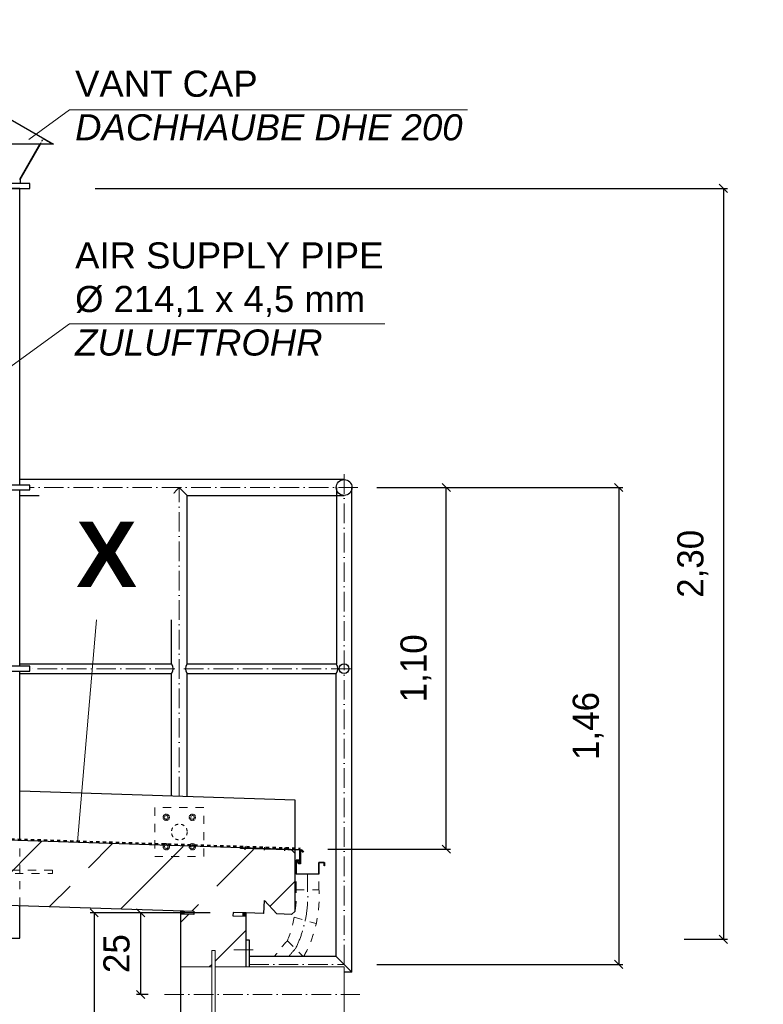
# Model space of a CAD drawing. Header units: millimetres. Extents: x -19424 to 109295, y -11926 to 8715.
# Tile 21 of 38: x -3747 to -1470, y 5700 to 8715. Entities that reach past the tile are written whole.
import ezdxf

# ---------------------------------------------------------------- set-up
doc = ezdxf.new("R2010")
doc.units = ezdxf.units.MM
doc.linetypes.add('ACAD_ISO10W100', pattern=[18, 12, -3, 0, -3])
doc.linetypes.add('JIS_02_1.0', pattern=[2, 1, -1])
doc.layers.add('Bemaßung', color=7, linetype='Continuous', lineweight=13)
doc.layers.add('Beschriftung', color=7, linetype='Continuous')
doc.styles.add('LBB3.5M1000', font='isocp.shx', dxfattribs={"height": 3.5})
doc.dimstyles.new('DIN', dxfattribs={"dimtxt": 2.5, "dimasz": 2.5, "dimexe": 1.25, "dimexo": 0.625, "dimtad": 1, "dimtih": 1, "dimdec": 4, "dimdsep": 46, "dimlunit": 6, "dimtxsty": 'Standard', "dimcen": 2.5, "dimadec": 0, "dimazin": 0, "dimtfac": 1, "dimtdec": 4, "dimtmove": 0, "dimatfit": 3, "dimfxl": 0, "dimtvp": 1, "dimtolj": 1, "dimtzin": 0, "dimarcsym": 0})

# ---------------------------------------------------------------- blocks, each defined once
blk = doc.blocks.new('_Oblique')
at = {"color": 0, "linetype": 'ByBlock', "lineweight": -2}
blk.add_line((-0.5, -0.5), (0.5, 0.5), dxfattribs=at)
blk = doc.blocks.new('*D17')
at = {"layer": 'Bemaßung', "color": 0, "lineweight": -2, "transparency": 16777216}
for p, q in [((-2653.4, 7282.4), (-1900.1, 7282.4)), ((-1912.6, 7282.4), (-1912.6, 5821.9)), ((-2653.4, 5821.9), (-1900.1, 5821.9))]:
    blk.add_line(p, q, dxfattribs=at)
at = {"layer": 'DEFPOINTS', "color": 0, "transparency": 16777216}
for p in [(-2753.4, 7282.4), (-2753.4, 5821.9), (-1912.6, 5821.9)]:
    blk.add_point(p, dxfattribs=at)
at = {"layer": 'Bemaßung', "color": 0, "lineweight": -2, "transparency": 16777216, "xscale": 25, "yscale": 25, "zscale": 25}
for p, rotation in [((-1912.6, 7282.4), 90), ((-1912.6, 5821.9), 270)]:
    blk.add_blockref('_Oblique', p, dxfattribs=dict(at, rotation=rotation))
at = {"layer": 'Bemaßung', "color": 0, "transparency": 16777216, "insert": (-2006.1, 6552.1), "char_height": 80, "attachment_point": 5, "rotation": 90}
blk.add_mtext('\\A1;1,46', dxfattribs=at)
blk = doc.blocks.new('*D16')
at = {"layer": 'Bemaßung', "color": 0, "lineweight": -2, "transparency": 16777216}
for p, q in [((-2651.9, 7282.4), (-2428.2, 7282.4)), ((-2440.7, 6174.7), (-2440.7, 7282.4)), ((-2803.4, 6174.7), (-2428.2, 6174.7))]:
    blk.add_line(p, q, dxfattribs=at)
at = {"layer": 'DEFPOINTS', "color": 0, "transparency": 16777216}
for p in [(-2751.9, 7282.4), (-2440.7, 7282.4), (-2903.4, 6174.7)]:
    blk.add_point(p, dxfattribs=at)
at = {"layer": 'Bemaßung', "color": 0, "lineweight": -2, "transparency": 16777216, "xscale": 25, "yscale": 25, "zscale": 25}
for p, rotation in [((-2440.7, 7282.4), 90), ((-2440.7, 6174.7), 270)]:
    blk.add_blockref('_Oblique', p, dxfattribs=dict(at, rotation=rotation))
at = {"layer": 'Bemaßung', "color": 0, "transparency": 16777216, "insert": (-2533.5, 6728.6), "char_height": 80, "attachment_point": 5, "rotation": 90}
blk.add_mtext('\\A1;1,10', dxfattribs=at)
blk = doc.blocks.new('*D43')
at = {"layer": 'Bemaßung', "color": 0, "lineweight": -2, "transparency": 16777216}
for p, q in [((-3163.7, 5979.8), (-3531, 5979.8)), ((-3518.5, 5979.8), (-3518.5, 3079.8)), ((-3589.9, 3079.8), (-3531, 3079.8))]:
    blk.add_line(p, q, dxfattribs=at)
at = {"layer": 'DEFPOINTS', "color": 0, "transparency": 16777216}
for p in [(-3063.7, 5979.8), (-3518.5, 3079.8), (-3489.9, 3079.8)]:
    blk.add_point(p, dxfattribs=at)
at = {"layer": 'Bemaßung', "color": 0, "lineweight": -2, "transparency": 16777216, "xscale": 25, "yscale": 25, "zscale": 25}
for p, rotation in [((-3518.5, 5979.8), 90), ((-3518.5, 3079.8), 270)]:
    blk.add_blockref('_Oblique', p, dxfattribs=dict(at, rotation=rotation))
at = {"layer": 'Bemaßung', "color": 0, "transparency": 16777216, "insert": (-3601.8, 4529.8), "char_height": 80, "attachment_point": 5, "rotation": 90}
blk.add_mtext('\\A1;2,90', dxfattribs=at)
blk = doc.blocks.new('*D73')
at = {"layer": 'Bemaßung', "color": 0, "lineweight": -2, "transparency": 16777216}
for p, q in [((-3515.2, 8198.6), (-1579.9, 8198.6)), ((-1592.4, 8198.6), (-1592.4, 5898.6)), ((-1712.6, 5898.6), (-1579.9, 5898.6))]:
    blk.add_line(p, q, dxfattribs=at)
at = {"layer": 'DEFPOINTS', "color": 0, "transparency": 16777216}
for p in [(-3715.2, 8198.6), (-1912.6, 5898.6), (-1592.4, 5898.6)]:
    blk.add_point(p, dxfattribs=at)
at = {"layer": 'Bemaßung', "color": 0, "lineweight": -2, "transparency": 16777216, "xscale": 25, "yscale": 25, "zscale": 25}
for p, rotation in [((-1592.4, 8198.6), 90), ((-1592.4, 5898.6), 270)]:
    blk.add_blockref('_Oblique', p, dxfattribs=dict(at, rotation=rotation))
at = {"layer": 'Bemaßung', "color": 0, "transparency": 16777216, "insert": (-1685.8, 7048.6), "char_height": 80, "attachment_point": 5, "rotation": 90}
blk.add_mtext('\\A1;2,30', dxfattribs=at)
blk = doc.blocks.new('*D74')
at = {"layer": 'Bemaßung', "color": 0, "lineweight": -2, "transparency": 16777216}
for p, q in [((-3796.6, 6001.8), (-4108.2, 6001.8)), ((-4095.7, 6001.8), (-4095.7, 5901.8)), ((-4010.7, 5901.8), (-4108.2, 5901.8)), ((-4095.7, 5901.8), (-4095.7, 5743.5))]:
    blk.add_line(p, q, dxfattribs=at)
at = {"layer": 'DEFPOINTS', "color": 0, "transparency": 16777216}
for p in [(-3746.6, 6001.8), (-4095.7, 5901.8), (-3960.7, 5901.8)]:
    blk.add_point(p, dxfattribs=at)
at = {"layer": 'Bemaßung', "color": 0, "lineweight": -2, "transparency": 16777216, "xscale": 25, "yscale": 25, "zscale": 25}
for p, rotation in [((-4095.7, 6001.8), 90), ((-4095.7, 5901.8), 270)]:
    blk.add_blockref('_Oblique', p, dxfattribs=dict(at, rotation=rotation))
at = {"layer": 'Bemaßung', "color": 0, "transparency": 16777216, "insert": (-4155.7, 5810.1), "char_height": 80, "attachment_point": 5, "rotation": 90}
blk.add_mtext('\\A1;10', dxfattribs=at)
blk = doc.blocks.new('*D96')
at = {"layer": 'Bemaßung', "color": 0, "lineweight": -2, "transparency": 16777216}
for p, q in [((-3353.7, 5979.8), (-3388.9, 5979.8)), ((-3376.4, 5979.8), (-3376.4, 5729.8)), ((-3353.7, 5729.8), (-3388.9, 5729.8))]:
    blk.add_line(p, q, dxfattribs=at)
at = {"layer": 'DEFPOINTS', "color": 0, "transparency": 16777216}
for p in [(-3253.7, 5979.8), (-3376.4, 5729.8), (-3253.7, 5729.8)]:
    blk.add_point(p, dxfattribs=at)
at = {"layer": 'Bemaßung', "color": 0, "lineweight": -2, "transparency": 16777216, "xscale": 25, "yscale": 25, "zscale": 25}
for p, rotation in [((-3376.4, 5979.8), 90), ((-3376.4, 5729.8), 270)]:
    blk.add_blockref('_Oblique', p, dxfattribs=dict(at, rotation=rotation))
at = {"layer": 'Bemaßung', "color": 0, "transparency": 16777216, "insert": (-3449.9, 5854.8), "char_height": 80, "attachment_point": 5, "rotation": 90}
blk.add_mtext('\\A1;25', dxfattribs=at)

msp = doc.modelspace()

# ---------------------------------------------------------------- hatches: boundary and pattern name
at = {"lineweight": 13}
h = msp.add_hatch(dxfattribs=at)
h.set_pattern_fill('ANSI33', color=256, scale=50, style=0)
h.paths.add_polyline_path([(-7401.192, 6459.566), (-7391.196, 6469.562), (-7211.384, 6463.761), (-7201.192, 6453.569), (-7201.192, 6323.354), (-7190.859, 6313.02), (-6213.667, 6281.495), (-6213.667, 6378.593), (-6193.667, 6398.593), (-6073.667, 6398.593), (-6053.667, 6378.593), (-6053.667, 6076.229), (-7093.324, 6109.77), (-7093.646, 6099.775), (-7053.667, 6098.485), (-7053.667, 3079.77), (-5759.37, 3079.77), (-5759.37, 2924.77), (-5859.37, 2924.77), (-5859.37, 2914.77), (-5759.37, 2914.77), (-5759.37, 2661.77), (-5859.37, 2661.77), (-5859.37, 2651.77), (-9116.161, 2651.77), (-9116.161, 3058.804), (-7253.667, 3079.77), (-7253.667, 6104.937), (-7214.01, 6103.658), (-7213.688, 6113.653), (-7306.564, 6116.649), (-7305.274, 6156.628), (-7346.543, 6117.939), (-7391.52, 6119.39), (-7401.192, 6129.707)])
h.paths.add_polyline_path([(-2385.391, 2651.77), (-4447.37, 2651.77), (-4447.37, 2661.77), (-4547.37, 2661.77), (-4547.37, 2914.77), (-4447.37, 2914.77), (-4447.37, 2924.77), (-4547.37, 2924.77), (-4547.37, 3079.77), (-3253.667, 3079.77), (-3253.667, 5645.62), (-3158.667, 5645.62), (-3158.667, 5595.62), (-3148.667, 5595.62), (-3148.667, 5645.62), (-3053.667, 5645.62), (-3053.667, 3079.77), (-2385.391, 3072.247)])
h.paths.add_polyline_path([(-3253.667, 5813.92), (-3253.667, 5975.895), (-3213.687, 5974.605), (-3213.364, 5984.6), (-5053.667, 6043.968), (-5053.667, 6378.593), (-5033.667, 6398.593), (-4913.667, 6398.593), (-4893.667, 6378.593), (-4893.667, 6238.91), (-2913.339, 6172.024), (-2903.667, 6161.706), (-2903.667, 5984.611), (-2913.984, 5974.939), (-2958.961, 5976.39), (-2997.65, 6017.659), (-2998.94, 5977.68), (-3093.324, 5980.725), (-3093.646, 5970.732), (-3053.667, 5969.442), (-3053.667, 5813.92), (-3148.667, 5813.92), (-3148.667, 5863.92), (-3158.667, 5863.92), (-3158.667, 5813.92)])
h = msp.add_hatch(color=256)
h.dxf.hatch_style = 1
h.paths.add_polyline_path([(-3243.35, 5985.567), (-3253.667, 5985.9), (-3253.667, 5975.895), (-3243.672, 5975.572)])
h = msp.add_hatch(color=256)
h.dxf.hatch_style = 1
h.paths.add_polyline_path([(-3053.667, 5979.448), (-3063.662, 5979.77), (-3063.984, 5969.775), (-3053.667, 5969.442)])

# ---------------------------------------------------------------- linework, layer by layer
for p, q in [((-3853.667, 8454.461), (-3642.939, 8334.045)), ((-3642.939, 8334.045), (-4064.395, 8334.045)), ((-3746.617, 8226.226), (-3685.006, 8334.045)), ((-3744.811, 8225.858), (-3682.99, 8334.045)), ((-3744.811, 8225.858), (-3744.811, 8213.629)), ((-2753.428, 7306.571), (-3746.617, 7306.571)), ((-3257.926, 7282.421), (-3282.076, 7258.271)), ((-3233.776, 7258.271), (-3257.926, 7282.421)), ((-2776.033, 6742.371), (-2776.033, 7282.421)), ((-2729.278, 5797.702), (-2729.278, 7282.421)), ((-3746.617, 7258.271), (-3282.076, 7258.271)), ((-3282.076, 6742.371), (-3282.076, 7258.271)), ((-3233.776, 7258.271), (-2753.428, 7258.271)), ((-3233.776, 6742.371), (-3233.776, 7258.271)), ((-3746.617, 6742.371), (-3282.076, 6742.371)), ((-3233.776, 6742.371), (-2777.578, 6742.371)), ((-3746.617, 6712.471), (-3282.076, 6712.471)), ((-3282.076, 6336.996), (-3282.076, 6712.471)), ((-3233.776, 6712.471), (-2777.578, 6712.471)), ((-3233.776, 6335.438), (-3233.776, 6712.471)), ((-2777.578, 5846.002), (-2777.578, 6712.471)), ((-2903.667, 6324.788), (-3746.617, 6351.983)), ((-2903.667, 6174.71), (-2903.667, 6324.788)), ((-4893.667, 6238.91), (-3007.296, 6178.053)), ((-3055.96, 6173.117), (-3055.638, 6183.117)), ((-3057.347, 6176.666), (-3057.25, 6179.665)), ((-3054.348, 6176.57), (-3054.252, 6179.568)), ((-2998.028, 6174.753), (-2997.931, 6177.751)), ((-2996.641, 6171.203), (-2996.319, 6181.204)), ((-2995.029, 6174.656), (-2994.932, 6177.654)), ((-2936.526, 6172.769), (-2936.429, 6175.767)), ((-2935.139, 6169.219), (-2934.817, 6179.219)), ((-2933.527, 6172.672), (-2933.43, 6175.67)), ((-2903.667, 6161.706), (-2913.339, 6172.024)), ((-2903.667, 5984.611), (-2903.667, 6171.708)), ((-7093.324, 6109.77), (-3213.364, 5984.597)), ((-2998.94, 5977.68), (-2997.65, 6017.659)), ((-2997.65, 6017.659), (-2958.961, 5976.39)), ((-3253.667, 3079.77), (-3253.667, 5985.9)), ((-3213.688, 5974.605), (-3253.667, 5975.895)), ((-3243.35, 5985.567), (-3243.672, 5975.572)), ((-3213.364, 5984.6), (-3213.687, 5974.605)), ((-3093.324, 5980.727), (-3093.646, 5970.732)), ((-3093.646, 5970.732), (-3053.667, 5969.442)), ((-3053.667, 5979.448), (-3093.324, 5980.727)), ((-3063.662, 5979.77), (-3063.984, 5969.775)), ((-2998.94, 5977.68), (-3053.906, 5979.453)), ((-3053.667, 5813.92), (-3053.667, 5979.448)), ((-2913.984, 5974.939), (-2958.961, 5976.39)), ((-2903.667, 5984.611), (-2913.984, 5974.939)), ((-3053.667, 5896.852), (-3043.667, 5896.852)), ((-3043.667, 5896.852), (-3043.667, 5813.92)), ((-2777.578, 5846.002), (-3043.667, 5846.002)), ((-2777.578, 5846.002), (-2729.278, 5797.702)), ((-2729.278, 5797.702), (-2753.667, 5797.702))]:
    msp.add_line(p, q)
at = {"linetype": 'JIS_02_1.0', "lineweight": 18, "ltscale": 5}
for p, q in [((-3685.006, 8334.045), (-3674.651, 8352.167)), ((-3682.99, 8334.045), (-3673.942, 8349.715)), ((-3674.012, 8349.755), (-3646.52, 8334.045)), ((-3646.52, 8334.045), (-3645.638, 8335.588))]:
    msp.add_line(p, q, dxfattribs=at)
at = {"linetype": 'ACAD_ISO10W100', "lineweight": 18, "ltscale": 5}
for p, q in [((-2753.428, 5821.852), (-2753.428, 7333.486)), ((-2711.009, 7282.421), (-3715.189, 7282.421)), ((-3257.926, 6336.217), (-3257.926, 7282.421)), ((-3271.785, 6727.421), (-3715.189, 6727.421)), ((-2733.107, 6727.421), (-3246.387, 6727.421)), ((-3090.806, 5866.852), (-3031.745, 5866.852)), ((-3043.667, 5821.852), (-2753.428, 5821.852)), ((-3303.667, 5729.77), (-2704.926, 5729.77))]:
    msp.add_line(p, q, dxfattribs=at)
at = {"color": 0, "lineweight": 9}
msp.add_line((-3506.257, 6937.593), (-3570.084, 6197.26), dxfattribs=at)
at = {"linetype": 'JIS_02_1.0', "lineweight": 50, "ltscale": 10}
for p in [(-4891.667, 6240.847), (-2877.983, 6165.294)]:
    msp.add_line(p, (-2888.222, 6176.215), dxfattribs=at)
at = {"linetype": 'JIS_02_1.0', "lineweight": 18, "ltscale": 25}
msp.add_line((-3746.513, 6001.797), (-3746.617, 6201.905), dxfattribs=at)
at = {"linetype": 'JIS_02_1.0', "lineweight": 9, "ltscale": 25}
for p, q in [((-2900.407, 6050.619), (-2900.407, 6098.644)), ((-2830.407, 6050.619), (-2830.407, 6098.644)), ((-2900.407, 6050.619), (-2830.407, 6050.619)), ((-2905.927, 5966.5), (-2838.779, 5946.723)), ((-2927.194, 5894.171), (-2879.025, 5846.002))]:
    msp.add_line(p, q, dxfattribs=at)
at = {"linetype": 'ACAD_ISO10W100', "lineweight": 9, "ltscale": 5}
msp.add_line((-2865.407, 6050.619), (-2865.407, 6098.644), dxfattribs=at)
at = {"lineweight": 13}
for p, q in [((-3158.667, 5813.92), (-3253.667, 5813.92)), ((-3053.667, 5813.92), (-3148.667, 5813.92)), ((-2753.667, 5813.92), (-3053.667, 5813.92)), ((-2753.667, 5645.62), (-2753.667, 5813.92))]:
    msp.add_line(p, q, dxfattribs=at)
for points in [[(-3715.189, 8213.629), (-3992.146, 8213.629), (-3992.146, 8198.577), (-3715.189, 8198.577), (-3715.189, 8213.629)], [(-3746.617, 7289.947), (-3746.617, 8198.577), (-3960.717, 8198.577), (-3960.717, 7289.947)], [(-3715.189, 7289.947), (-3992.146, 7289.947), (-3992.146, 7274.895), (-3715.189, 7274.895), (-3715.189, 7289.947)], [(-3746.617, 6734.947), (-3746.617, 7274.895)], [(-3715.189, 6734.947), (-3992.146, 6734.947), (-3992.146, 6719.895), (-3715.189, 6719.895), (-3715.189, 6734.947)], [(-3746.617, 6201.905), (-3746.617, 6719.895)], [(-2889.313, 6132.09), (-2889.313, 6171.245), (-3070.869, 6177.103), (-3070.772, 6180.101), (-2886.733, 6174.164), (-2886.733, 6129.39), (-2892.382, 6129.411), (-2897.019, 6138.09), (-2894.319, 6138.09), (-2890.819, 6132.09), (-2889.31, 6132.09)], [(-3960.717, 6008.708), (-3960.717, 5901.801), (-3746.617, 5901.801), (-3746.617, 6001.801)]]:
    msp.add_lwpolyline(points)
at = {"color": 253, "linetype": 'JIS_02_1.0', "lineweight": 9, "ltscale": 25}
msp.add_lwpolyline([(-3332.926, 6152.244), (-3182.926, 6152.244), (-3182.926, 6302.244), (-3332.926, 6302.244)], close=True, dxfattribs=at)
at = {"color": 253, "linetype": 'JIS_02_1.0', "lineweight": 9, "ltscale": 2}
for points in [[(-3288.689, 6272.244), (-3293.476, 6279.951), (-3302.545, 6280.244), (-3307.164, 6272.244), (-3302.376, 6264.536), (-3293.308, 6264.244)], [(-3227.164, 6272.244), (-3222.376, 6279.951), (-3213.308, 6280.244), (-3208.689, 6272.244), (-3213.476, 6264.536), (-3222.545, 6264.244)], [(-3288.689, 6182.244), (-3293.476, 6174.536), (-3302.545, 6174.244), (-3307.164, 6182.244), (-3302.376, 6189.951), (-3293.308, 6190.244)], [(-3227.164, 6182.244), (-3222.376, 6174.536), (-3213.308, 6174.244), (-3208.689, 6182.244), (-3213.476, 6189.951), (-3222.545, 6190.244)]]:
    msp.add_lwpolyline(points, close=True, dxfattribs=at)
msp.add_lwpolyline([(-2899.707, 6099.344), (-2831.107, 6099.344), (-2831.107, 6134.344), (-2813.707, 6134.344), (-2813.707, 6123.644), (-2814.407, 6123.644), (-2814.407, 6133.644), (-2830.407, 6133.644), (-2830.407, 6098.644), (-2900.407, 6098.644), (-2900.407, 6141.344), (-2889.707, 6141.344), (-2889.707, 6132.644), (-2890.407, 6132.644), (-2890.407, 6140.644), (-2899.707, 6140.644)], close=True)
at = {"linetype": 'JIS_02_1.0', "lineweight": 18, "ltscale": 25}
msp.add_lwpolyline([(-4060.717, 6100.306), (-3646.617, 6100.306), (-3646.617, 6110.306), (-4060.717, 6110.306)], close=True, dxfattribs=at)
at = {"lineweight": 13}
msp.add_lwpolyline([(-3158.667, 5595.62), (-3158.667, 5863.92), (-3148.667, 5863.92), (-3148.667, 5595.62)], close=True, dxfattribs=at)
for centre, radius in [((-2753.428, 7282.421), 24.15), ((-2753.428, 6727.421), 14.95)]:
    msp.add_circle(centre, radius)
at = {"color": 253, "linetype": 'JIS_02_1.0', "lineweight": 9, "ltscale": 2}
for centre, radius in [((-3297.926, 6272.244), 10), ((-3297.926, 6272.244), 5.25), ((-3217.926, 6272.244), 10), ((-3217.926, 6272.244), 5.25), ((-3297.926, 6182.244), 10), ((-3297.926, 6182.244), 5.25), ((-3217.926, 6182.244), 10), ((-3217.926, 6182.244), 5.25)]:
    msp.add_circle(centre, radius, dxfattribs=at)
at = {"color": 253, "linetype": 'JIS_02_1.0', "lineweight": 9, "ltscale": 10}
msp.add_circle((-3257.926, 6227.244), 24.15, dxfattribs=at)
for centre, start, end in [((-3301.043, 6727.421), 321.75338, 38.24662), ((-3214.81, 6727.421), 141.75338, 218.24662), ((-2796.544, 6727.421), 321.75338, 38.24662)]:
    msp.add_arc(centre, 24.15, start, end)
at = {"linetype": 'JIS_02_1.0', "lineweight": 9, "ltscale": 25}
for centre, radius, start, end in [((-3262.876, 6032.163), 362.938, 337.653467, 2.914784), ((-3206.92, 6028.672), 377.152, 331.030723, 3.335944), ((-2710.643, 5677.62), 306.25, 135, 146.645368)]:
    msp.add_arc(centre, radius, start, end, dxfattribs=at)
at = {"linetype": 'ACAD_ISO10W100', "lineweight": 9, "ltscale": 5}
for centre, radius, start, end in [((-3226.442, 6030.033), 361.621, 333.631575, 3.263294), ((-2721.249, 5688.226), 256.25, 135, 141.99649)]:
    msp.add_arc(centre, radius, start, end, dxfattribs=at)
at = {"layer": 'Bemaßung', "lineweight": 9}
for p, q in [((-3792.078, 7640.033), (-3593.797, 7783.147)), ((-3593.797, 7783.147), (-2628.907, 7783.147))]:
    msp.add_line(p, q, dxfattribs=at)

# ---------------------------------------------------------------- texts
at = {"layer": 'Beschriftung', "lineweight": 15, "insert": (-3576.924, 8033.131), "char_height": 80, "width": 982.12199, "attachment_point": 1, "style": 'LBB3.5M1000'}
msp.add_mtext('{\\fArial|b0|i0|c0|p34;\\C256;AIR SUPPLY PIPE\\P%%C 214,1 x 4,5 mm\\P\\fArial|b0|i1|c0|p34;ZULUFTROHR}', dxfattribs=at)

# ---------------------------------------------------------------- dimensions: what is measured, and where the dimension line sits
at = {"layer": 'Bemaßung'}
for base, p1, p2, text, override, picture, middle in [((-1592.354, 5898.577), (-3715.189, 8198.577), (-1912.551, 5898.577), '2,30', {"dimscale": 10, "dimtxt": 8, "dimexo": 20, "dimgap": 2, "dimdec": 2, "dimblk1": 'Oblique', "dimblk2": 'Oblique', "dimsah": 1, "dimtdec": 2, "dimtmove": 2}, '*D73', (-1685.812, 7048.577)), ((-2440.713, 7282.421), (-2903.428, 6174.705), (-2751.883, 7282.421), '1,10', {"dimscale": 10, "dimtxt": 8, "dimexo": 10, "dimgap": 2, "dimdec": 2, "dimblk1": 'Oblique', "dimblk2": 'Oblique', "dimsah": 1, "dimtdec": 2, "dimtmove": 2}, '*D16', (-2533.55, 6728.563)), ((-1912.551, 5821.852), (-2753.428, 7282.421), (-2753.428, 5821.852), '1,46', {"dimscale": 10, "dimtxt": 8, "dimexo": 10, "dimgap": 2, "dimdec": 2, "dimblk1": 'Oblique', "dimblk2": 'Oblique', "dimsah": 1, "dimtdec": 2, "dimtmove": 2}, '*D17', (-2006.14, 6552.136)), ((-4095.693, 5901.801), (-3746.617, 6001.801), (-3960.717, 5901.801), '10', {"dimscale": 10, "dimtxt": 8, "dimexo": 5, "dimgap": 2, "dimdec": 2, "dimblk1": 'Oblique', "dimblk2": 'Oblique', "dimsah": 1, "dimtdec": 2}, '*D74', (-4095.693, 5810.134)), ((-3518.547, 3079.77), (-3063.667, 5979.77), (-3489.947, 3079.77), '2,90', {"dimscale": 10, "dimtxt": 8, "dimexo": 10, "dimgap": 2, "dimdec": 2, "dimblk1": 'Oblique', "dimblk2": 'Oblique', "dimsah": 1, "dimtdec": 2, "dimtmove": 2}, '*D43', (-3601.759, 4529.77)), ((-3376.441, 5729.77), (-3253.667, 5979.77), (-3253.667, 5729.77), '25', {"dimscale": 10, "dimtxt": 8, "dimexo": 10, "dimgap": 2, "dimdec": 2, "dimblk1": 'Oblique', "dimblk2": 'Oblique', "dimsah": 1, "dimtdec": 2, "dimtmove": 2}, '*D96', (-3449.904, 5854.77))]:
    dim = msp.add_linear_dim(base=base, p1=p1, p2=p2, angle=90, text=text, dimstyle='DIN', override=override, dxfattribs=at)
    dim.commit()
    dim.dimension.update_dxf_attribs({"geometry": picture, "text_midpoint": middle, "dimtype": 160})

# ---------------------------------------------------------------- next in the draw order: texts
at = {"layer": 'Beschriftung', "attachment_point": 1, "style": 'LBB3.5M1000', "bg_fill": 2}
for s, insert, char_height, width in [('\\pi387.94;{\\fArial|b1|i0|c0|p34;SECTION\\L\\P\\pi383.65;\\fArial|b1|i1|c0|p34;\\lSCHNITT}', (-18332.719, 8640.082), 150, 1682.94636), ('\\pi12.282;{\\fArial|b1|i0|c0|p34;X}', (-3586.08, 7177.941), 200, 210.5117)]:
    msp.add_mtext(s, dxfattribs=dict(at, insert=insert, char_height=char_height, width=width))

# ---------------------------------------------------------------- next in the draw order: texts
at = {"layer": 'Beschriftung', "insert": (-8657.725, 8640.082), "char_height": 150, "width": 1682.94636, "attachment_point": 1, "style": 'LBB3.5M1000', "bg_fill": 2}
msp.add_mtext('\\pi387.94;{\\fArial|b1|i0|c0|p34;SECTION\\L\\P\\pi383.65;\\fArial|b1|i1|c0|p34;\\lSCHNITT}', dxfattribs=at)

# ---------------------------------------------------------------- next in the draw order: linework, layer by layer
at = {"layer": 'Bemaßung', "lineweight": 9}
for p, q in [((-3719.022, 8348.151), (-3593.797, 8438.535)), ((-3593.797, 8438.535), (-2375.937, 8438.535))]:
    msp.add_line(p, q, dxfattribs=at)

# ---------------------------------------------------------------- next in the draw order: texts
at = {"layer": 'Beschriftung', "lineweight": 15, "insert": (-3576.924, 8558.927), "char_height": 80, "width": 1211.60656, "attachment_point": 1, "style": 'LBB3.5M1000'}
msp.add_mtext('{\\fArial|b0|i0|c0|p34;\\C256;VANT CAP\\P\\fArial|b0|i1|c0|p34;DACHHAUBE DHE 200}', dxfattribs=at)

doc.saveas('drawing.dxf')
